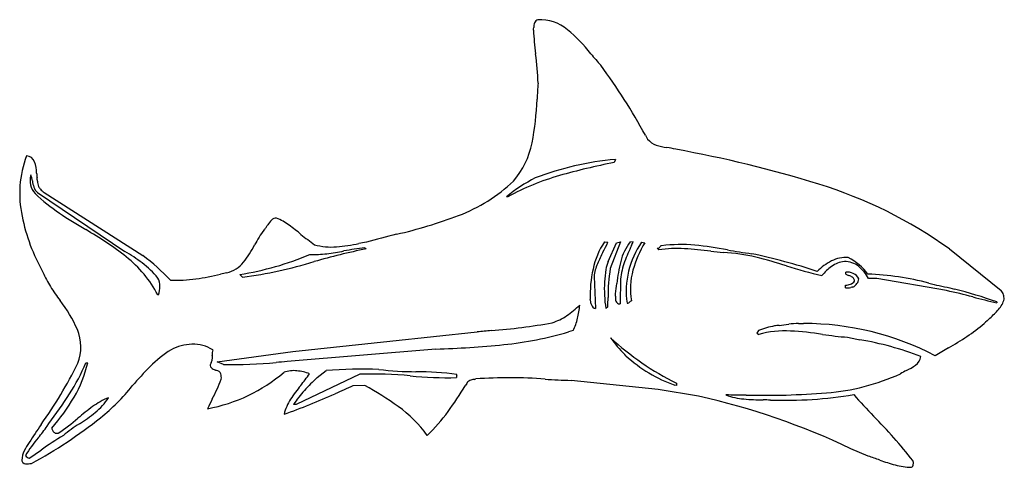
# Model space of a CAD drawing. Extents: x 0.35 to 7.25, y 0.4 to 3.53.
import ezdxf

# ---------------------------------------------------------------- set-up
doc = ezdxf.new("R2010")
doc.units = 0

msp = doc.modelspace()

# ---------------------------------------------------------------- linework, layer by layer
at = {"color": 7, "linetype": 'CONTINUOUS'}
for p, q in [((4.734986, 2.721883), (4.750164, 2.695478)), ((4.524709, 2.552422), (4.516698, 2.530678)), ((0.475653, 2.321244), (1.089077, 1.909243)), ((0.522575, 2.321244), (1.214967, 1.879487)), ((3.771662, 2.291489), (3.761363, 2.291489)), ((2.769125, 1.934421), (2.778281, 1.92641)), ((4.448031, 1.975621), (4.472064, 1.973332)), ((4.475498, 1.837715), (4.53272, 1.969899)), ((4.560187, 1.975621), (4.489231, 1.789076)), ((4.53272, 1.969899), (4.560187, 1.975621)), ((4.628853, 1.975621), (4.650598, 1.97791)), ((4.708964, 1.973332), (4.730709, 1.969899)), ((4.829131, 1.920687), (4.818831, 1.932132)), ((6.865103, 1.92641), (7.227893, 1.634575)), ((1.91308, 1.728421), (1.893624, 1.747876)), ((4.375931, 1.734143), (4.385087, 1.508686)), ((6.139524, 1.750165), (6.139524, 1.763899)), ((4.560187, 1.714687), (4.557898, 1.541875)), ((6.137235, 1.654032), (6.137235, 1.673488)), ((6.356969, 1.72041), (6.298602, 1.72041)), ((6.845648, 1.634575), (6.356969, 1.72041)), ((1.324834, 1.604819), (1.319112, 1.604819)), ((6.867392, 1.654032), (6.900936, 1.64507)), ((4.472064, 1.520131), (4.458331, 1.508686)), ((7.196993, 1.555608), (7.196993, 1.549886)), ((2.945371, 1.280942), (3.55765, 1.346175)), ((4.228439, 1.354901), (4.197396, 1.346175)), ((5.527245, 1.355331), (5.5158, 1.338164)), ((5.5158, 1.338164), (5.529534, 1.327864)), ((2.264424, 1.208842), (2.945371, 1.280942)), ((1.734546, 1.135597), (2.264424, 1.208842)), ((3.26696, 1.226008), (2.225513, 1.137885)), ((4.599098, 1.179085), (4.590415, 1.188266)), ((0.81441, 1.129874), (0.828144, 1.129874)), ((1.780324, 1.118429), (1.734546, 1.135597)), ((2.733649, 1.049762), (2.288459, 0.83804)), ((2.434948, 1.025729), (2.497892, 1.07494)), ((2.769125, 0.970796), (2.686725, 0.967363)), ((3.483262, 0.984529), (3.473293, 0.968852)), ((4.824553, 0.943329), (4.214563, 1.006274)), ((4.953305, 0.970367), (4.942432, 0.973085)), ((4.952732, 0.986818), (4.953305, 0.970367)), ((5.107232, 0.896407), (4.824553, 0.943329)), ((2.288459, 0.83804), (2.270148, 0.83804)), ((0.54432, 0.686974), (0.557025, 0.704608)), ((0.599255, 0.637761), (0.622144, 0.637761)), ((6.296313, 0.476394), (6.175559, 0.528285))]:
    msp.add_line(p, q, dxfattribs=at)
for centre, radius, start, end in [((3.990426, 3.497072), 0.034014, 105.92003, 160.540936), ((3.999255, 3.236204), 0.294138, 49.687686, 93.539416), ((3.822122, 3.483427), 0.130867, 348.142036, 357.107687), ((6.531549, 3.623121), 2.586723, 183.692402, 187.339772), ((4.065563, 3.473345), 0.112795, 161.891634, 178.232374), ((3.476978, 2.606393), 1.112314, 38.039417, 50.161969), ((1.92376, 3.017102), 2.060768, 1.908557, 7.684353), ((5.935933, 4.599889), 2.053458, 219.569628, 222.536696), ((0.994409, 0.682191), 4.260547, 28.60311, 36.419119), ((9.28563, 2.675917), 5.318058, 175.580318, 176.789018), ((2.072426, 3.034714), 1.904468, 348.902502, 358.166993), ((4.853155, 2.778829), 0.132493, 218.983699, 251.553037), ((3.377278, 2.779057), 0.574807, 318.921597, 348.874625), ((4.937843, 3.043163), 0.410055, 252.014852, 262.580037), ((4.818121, 2.157003), 0.484163, 74.420501, 82.073518), ((3.475151, -5.624877), 8.378749, 72.820323, 79.874642), ((1.112876, 2.313588), 0.761154, 159.704831, 192.002824), ((0.396533, 2.514649), 0.062998, 19.186129, 87.777825), ((4.694558, 0.535391), 2.024169, 94.813377, 111.158678), ((0.201531, 2.448752), 0.268831, 1.828148, 18.792401), ((5.353438, -1.84459), 4.45456, 100.826698, 105.906397), ((0.561603, 2.405457), 0.13749, 163.353253, 222.12643), ((0.161483, 2.356018), 0.282709, 9.493572, 18.312309), ((1.018978, 2.497706), 0.550236, 184.208326, 187.432032), ((0.137288, 2.380457), 0.33922, 3.232646, 7.806534), ((4.479346, 1.408112), 1.138356, 116.921665, 129.103181), ((4.614312, 0.749684), 1.757049, 105.912199, 118.658125), ((0.713132, 2.447906), 0.27654, 189.419581, 198.698258), ((0.541979, 2.390817), 0.096123, 199.170643, 226.368659), ((0.560847, 2.398439), 0.084887, 179.226209, 204.429373), ((0.559088, 2.404172), 0.085862, 208.401078, 223.767427), ((3.023255, 3.228626), 1.142037, 290.702326, 313.582593), ((4.994402, -0.697559), 3.222536, 54.513867, 72.750798), ((1.340592, 3.241154), 1.279504, 226.487108, 236.254475), ((0.686588, 2.524476), 0.261158, 223.478204, 231.095736), ((1.686993, 2.424849), 1.345899, 191.553051, 209.411892), ((2.756964, 5.362713), 3.83041, 236.266531, 239.521858), ((2.148884, 2.095653), 0.04711, 87.274153, 136.109041), ((1.956399, 1.699514), 0.484087, 54.232406, 66.280909), ((2.216624, 5.390813), 3.449779, 282.98153, 290.539311), ((1.985711, 2.139684), 0.111591, 314.659103, 325.147902), ((1.750703, 2.304896), 0.398859, 324.963987, 328.07427), ((2.246404, 2.003117), 0.181546, 136.400199, 149.970065), ((1.316254, 0.806447), 1.582883, 50.539587, 54.326035), ((-0.351014, 0.012062), 2.357565, 52.072803, 60.381633), ((2.717174, 1.575947), 0.813051, 143.43497, 152.248215), ((3.184726, 3.067846), 1.35057, 230.312254, 235.398368), ((4.732054, -4.970347), 7.212694, 103.963758, 105.697725), ((1.34457, 2.292454), 0.735319, 321.4401, 332.641892), ((2.533401, 2.35169), 0.412078, 253.705332, 275.275613), ((2.450791, 3.332312), 1.396164, 274.95121, 281.463986), ((2.975049, 0.077739), 1.868067, 96.328777, 100.861199), ((3.40054, -1.652477), 3.678431, 99.703034, 100.530381), ((4.938639, 1.658291), 0.584289, 147.104812, 167.49694), ((3.45364, 2.430183), 1.116199, 331.887781, 335.839652), ((4.923894, 1.748149), 0.372549, 142.368256, 166.003869), ((5.991275, 1.308616), 1.497704, 154.608799, 159.344882), ((5.190236, 1.633138), 0.589368, 144.744912, 188.345432), ((-0.882916, 4.484976), 6.074962, 335.345421, 335.62617), ((5.434089, 1.554242), 0.817015, 149.41936, 164.142423), ((4.824722, 1.945631), 0.014729, 246.424487, 270.389751), ((4.824555, 1.939712), 0.008813, 271.738278, 301.961163), ((4.821652, 1.943881), 0.013889, 303.01914, 321.817099), ((4.79277, 1.966939), 0.050847, 321.512099, 327.002276), ((4.860927, 1.923812), 0.029819, 132.929367, 148.824268), ((4.847512, 1.937658), 0.010551, 84.143996, 130.800466), ((4.983357, 0.964992), 0.992355, 84.295241, 97.80527), ((4.794566, -0.86192), 2.828993, 79.509881, 84.168533), ((0.440203, 0.810714), 1.275854, 52.907626, 59.430708), ((0.581843, 1.219169), 0.832041, 27.613099, 51.650674), ((0.274957, 0.625953), 1.566834, 43.726025, 53.134204), ((1.573079, 3.808063), 2.084975, 278.84376, 292.905952), ((2.409752, 2.599855), 0.7128, 267.977178, 277.556492), ((3.668291, -2.514354), 4.529073, 101.332968, 106.06401), ((2.210103, 4.113842), 2.239895, 277.526318, 280.623769), ((5.26685, 1.456614), 0.941855, 151.624415, 157.137726), ((4.954827, 1.043162), 0.886482, 86.482945, 98.151565), ((4.837958, -0.923836), 2.856947, 82.865047, 86.563512), ((5.867469, 7.686111), 5.814397, 263.336823, 264.224215), ((5.223458, 0.69705), 1.20562, 76.306945, 87.200973), ((5.982399, 5.680435), 3.820349, 259.857228, 262.448262), ((4.498237, -2.667008), 4.664781, 72.006304, 77.846458), ((4.709925, -1.381741), 3.346898, 72.367795, 76.189757), ((6.139951, 1.643824), 0.22256, 85.686322, 116.986883), ((5.97477, 1.510233), 0.399363, 36.926329, 62.901077), ((0.819165, 1.314659), 0.645325, 39.220135, 52.761454), ((1.744305, 1.97554), 0.225205, 285.163624, 321.095556), ((1.458927, 5.017025), 3.319816, 277.862763, 286.738482), ((4.697436, 1.6975), 0.323587, 157.268019, 173.497938), ((4.643407, 1.757079), 0.186267, 154.348007, 172.31163), ((5.705822, 1.554968), 1.177986, 166.085054, 173.671909), ((5.078064, 1.653757), 0.521449, 159.435848, 173.289798), ((6.617681, 4.586431), 2.918781, 252.164853, 257.228288), ((6.229718, 1.475091), 0.41367, 117.461063, 134.602635), ((6.232421, 1.536813), 0.329883, 125.753382, 142.009753), ((6.143382, 1.66508), 0.173785, 94.672899, 126.639448), ((6.134258, 1.690238), 0.148134, 50.057324, 91.947405), ((6.058162, 1.591239), 0.272941, 28.245843, 51.152657), ((1.08408, 1.996778), 0.615289, 202.240055, 212.903349), ((1.224311, 4.146291), 2.456245, 278.483224, 282.563398), ((3.659328, -7.242437), 9.190005, 101.652242, 101.936429), ((5.206813, 1.599619), 0.858806, 167.548778, 181.867585), ((5.188055, 1.65821), 0.739673, 170.365832, 177.117217), ((5.659659, 1.598062), 1.185912, 170.731051, 180.537995), ((5.119238, 1.645361), 0.489251, 164.332105, 189.61791), ((6.149909, 1.663129), 0.101304, 65.700683, 95.883928), ((6.204191, 1.871041), 0.137087, 241.853921, 250.768771), ((6.126633, 1.641251), 0.105455, 55.326568, 72.104591), ((6.166418, 1.700931), 0.033762, 0.038305, 53.234185), ((6.160777, 1.686415), 0.075609, 23.839877, 65.945326), ((6.233632, -0.113193), 1.864336, 74.853145, 88.143681), ((2.278424, 2.765386), 2.035575, 212.805352, 216.133315), ((1.233771, 1.669184), 0.100732, 357.646224, 392.090635), ((1.094803, 1.6723), 0.239725, 343.650629, 358.266188), ((1.457981, 2.591768), 0.88426, 266.710054, 278.367245), ((5.256645, 1.640799), 0.809172, 176.130194, 189.396748), ((1.935285, 2.020251), 2.62128, 351.058391, 352.64775), ((6.135146, 1.78742), 0.113952, 271.050379, 288.716721), ((6.129304, 1.864802), 0.212375, 277.144811, 281.984668), ((6.150996, 1.73659), 0.060737, 289.942408, 324.075108), ((6.223934, 1.414728), 0.24754, 98.17472, 101.778557), ((6.152861, 1.73218), 0.080825, 296.349788, 323.092592), ((6.168876, 1.720784), 0.061178, 322.619349, 356.429897), ((7.884187, 6.611957), 5.061115, 256.710396, 258.410216), ((1.231123, 1.637734), 3.243074, 357.921843, 359.102355), ((4.335773, 1.600162), 0.18936, 358.72013, 363.836022), ((4.745432, 1.591502), 0.22039, 178.847991, 183.664253), ((6.146293, 1.731401), 0.077897, 263.322916, 276.949876), ((6.129257, -1.754394), 3.46386, 74.949154, 78.064019), ((6.144251, -1.393633), 3.131499, 70.355799, 76.016846), ((7.954928, 5.046651), 3.577965, 254.997631, 257.770153), ((7.15417, 1.576025), 0.094145, 18.530877, 38.455895), ((7.107778, 1.562625), 0.142404, 5.011172, 17.710717), ((-0.112906, 0.979867), 0.949174, 23.766089, 38.06435), ((3.778968, 2.052544), 0.71784, 304.372077, 313.734039), ((3.665431, 1.585721), 0.611989, 346.311321, 355.139212), ((4.161192, 1.544877), 0.189172, 6.791589, 8.130461), ((4.459111, 1.576927), 0.110499, 185.025462, 201.810551), ((4.400624, 1.55361), 0.047534, 201.909115, 250.922622), ((4.584073, 1.580684), 0.058671, 183.191909, 200.212232), ((4.554754, 1.569993), 0.027465, 200.415043, 234.423337), ((4.558388, 1.578019), 0.036147, 237.140875, 269.223839), ((4.60873, 1.568012), 0.02048, 265.461201, 300.270045), ((4.586392, 1.605423), 0.064051, 300.658836, 311.783348), ((4.677093, 1.502908), 0.07283, 123.529244, 131.25254), ((7.066284, 1.630094), 0.191434, 318.478544, 343.294), ((3.964502, 1.779171), 0.387457, 287.801019, 304.549407), ((6.713045, 1.939454), 0.660987, 311.223994, 318.6989), ((3.374994, 5.229705), 3.884499, 274.143916, 280.500971), ((3.918824, 1.517468), 0.349699, 332.297662, 347.351639), ((5.74464, 0.806737), 0.590098, 100.273261, 111.617261), ((6.249698, -3.076848), 4.505747, 97.361269, 97.784569), ((5.38329, 3.692747), 2.319077, 277.161414, 278.822275), ((5.810496, 0.467003), 0.93684, 90.107383, 94.378861), ((5.789897, 3.170802), 1.767062, 270.610988, 271.725726), ((5.845172, -0.586744), 1.991286, 62.471084, 90.059271), ((6.076181, 2.659583), 1.625293, 298.782444, 309.44871), ((7.825578, 0.689522), 1.012384, 131.963624, 135.06749), ((0.455498, 1.239676), 0.324385, 339.568999, 382.227812), ((5.279284, -16.501529), 17.930548, 95.195178, 95.509846), ((3.495342, 3.71896), 2.474468, 275.741959, 286.482319), ((5.714422, 0.663575), 0.689538, 86.972392, 105.553161), ((5.636835, -0.851902), 2.206999, 81.13767, 87.038977), ((6.382072, 4.042099), 2.743442, 261.505945, 265.16775), ((1.568671, 0.926998), 0.332061, 91.715547, 117.965154), ((1.571555, 1.015861), 0.243388, 57.130971, 93.020418), ((3.09098, 7.617528), 6.393943, 271.577146, 275.852062), ((5.234339, 1.834158), 0.912039, 215.466034, 225.087444), ((5.81461, 2.729601), 1.944255, 227.116283, 243.685711), ((8.372352, 11.932832), 10.854167, 258.190565, 258.660848), ((5.890246, -0.811544), 2.130688, 68.68257, 80.599882), ((1.829048, 0.541308), 0.796331, 121.500863, 135.056798), ((1.979182, 1.194804), 0.278262, 178.668298, 182.799792), ((1.782413, 1.199612), 0.081434, 165.29345, 178.832941), ((1.504588, 1.169308), 0.197024, 355.568727, 363.46394), ((5.263433, 1.897199), 0.978278, 227.227783, 250.844802), ((6.572621, 1.188685), 0.093469, 306.627519, 350.565392), ((9.053603, -2.523076), 4.352153, 120.286074, 121.717533), ((-2.097713, 2.550776), 3.192534, 324.505173, 333.503318), ((-0.39087, 1.621958), 1.301863, 326.968432, 337.791116), ((0.0228, 1.309336), 0.825098, 329.382564, 347.437523), ((2.856441, -0.474961), 2.241435, 135.221246, 139.945645), ((1.719382, 1.109027), 0.033354, 141.316594, 178.087637), ((1.70747, 1.111132), 0.021446, 182.651575, 225.494732), ((1.646459, 1.158066), 0.05471, 328.982311, 355.827071), ((1.8436, 4.353752), 3.235942, 268.879569, 275.399902), ((3.274783, -13.600286), 14.775474, 94.072246, 94.373163), ((6.424219, 1.387741), 0.341755, 294.159684, 306.684205), ((1.454189, 1.946981), 1.158626, 280.642653, 310.312445), ((1.730722, 1.134518), 0.054424, 225.29467, 243.987909), ((1.798113, 1.266876), 0.202946, 243.277079, 248.470854), ((1.611367, 0.801189), 0.298796, 66.374122, 67.929793), ((1.729803, 1.043521), 0.031447, 17.918988, 87.612258), ((1.665543, 1.02239), 0.099091, 355.308053, 378.112304), ((2.269982, 0.876365), 0.1985, 82.956315, 109.485679), ((2.252596, 0.689409), 0.386219, 70.376482, 83.797667), ((1.323618, 1.784991), 1.286988, 320.742475, 325.346603), ((2.744769, -1.766584), 2.852229, 87.509821, 94.965496), ((2.822406, -1.646398), 2.69762, 84.343503, 91.885487), ((3.144136, 3.488949), 2.421713, 263.469109, 269.616388), ((3.355478, 3.789514), 2.764369, 264.453576, 271.177941), ((3.123416, -1.081424), 2.148718, 82.211711, 89.879836), ((3.499078, 1.023569), 0.087517, 167.466686, 172.855392), ((3.28552, 1.069858), 0.131002, 347.973017, 350.161649), ((5.89019, 2.431313), 1.515949, 274.287003, 294.621604), ((6.760857, 0.658694), 0.461296, 115.248559, 121.217887), ((-0.004606, 1.891219), 1.471484, 308.856159, 321.112634), ((-0.137476, 1.80455), 2.059437, 333.228963, 337.435147), ((3.164136, 0.273814), 1.094439, 140.458417, 146.68631), ((4.025995, -0.625927), 2.293337, 133.929212, 137.081197), ((8.42597, -12.592586), 14.724509, 112.940499, 113.470599), ((1.583012, -1.174927), 2.451732, 54.59023, 61.067053), ((0.736577, 2.666114), 3.220297, 324.336997, 328.193556), ((3.446314, 1.030349), 0.03432, 173.130418, 187.73639), ((3.519138, 0.969554), 0.038875, 112.375023, 157.344297), ((3.556019, 0.877867), 0.137702, 98.896626, 112.043028), ((3.471248, 1.346282), 0.338378, 280.812068, 282.997262), ((3.779833, -2.140894), 3.166015, 85.430769, 94.211059), ((4.548266, 9.839475), 8.839502, 266.652088, 267.836496), ((-2.863114, 3.221795), 4.246597, 323.64731, 327.054324), ((0.432753, 5.675353), 5.215853, 289.849141, 294.087629), ((2.856074, 0.458658), 0.698025, 136.883492, 147.077247), ((5.275409, -20.268361), 21.172793, 89.553221, 89.93481), ((5.470248, 1.375848), 0.5014, 250.089964, 264.902037), ((5.571472, 6.269731), 5.367541, 268.601893, 274.616798), ((5.70817, 3.895919), 3.028508, 268.179019, 279.239968), ((12.681447, 6.811415), 8.771922, 222.309669, 223.644188), ((-0.563665, 1.658365), 1.507564, 319.197399, 329.318645), ((1.165668, 0.408849), 0.513437, 111.981041, 126.181133), ((0.609573, 1.119226), 0.432797, 308.864048, 327.229416), ((5.487862, -0.988585), 4.221233, 153.772586, 154.806653), ((2.52784, 0.691508), 0.333295, 146.615695, 166.489535), ((4.00594, -4.033912), 5.05182, 64.565891, 77.408459), ((5.567546, 2.47564), 1.605488, 264.931045, 269.700574), ((5.477099, -3.764933), 4.635834, 88.333288, 88.98577), ((1.857093, -0.541711), 1.688865, 126.077122, 130.522717), ((0.089816, 1.76906), 1.26492, 302.520797, 308.725789), ((2.488949, 0.103025), 0.885248, 35.870382, 54.453883), ((2.421973, 1.458756), 1.147072, 313.138897, 324.252892), ((9.565803, -5.440701), 10.946841, 145.896383, 146.680186), ((-1.118711, 3.307469), 3.273371, 298.325788, 308.489808), ((-0.062095, 1.683308), 1.249541, 303.202, 311.126285), ((1.415128, -0.31273), 1.202934, 122.440578, 129.029152), ((3.347654, -2.166242), 4.178919, 38.680627, 44.392978), ((-0.378701, 1.32935), 1.124551, 319.889418, 325.164052), ((1.968549, -1.546413), 2.533657, 121.158375, 125.38472), ((0.608841, 0.67164), 0.031373, 177.077154, 216.620229), ((0.634522, 0.689625), 0.062718, 215.812896, 235.785224), ((0.737315, 0.3422), 0.393367, 144.159684, 154.077804), ((1.051817, 0.10582), 0.757921, 138.82147, 150.3319), ((0.550665, 0.433685), 0.185505, 154.289558, 175.286582), ((-2.26296, 4.484341), 4.833609, 303.692744, 304.88311), ((0.392008, 0.450311), 0.026258, 183.020554, 227.06421), ((0.395809, 0.457386), 0.034086, 230.489626, 262.528543), ((0.405538, 0.554514), 0.131689, 263.826498, 282.683871), ((0.417577, 0.492613), 0.026966, 205.575703, 240.076347), ((0.444403, 0.537958), 0.07965, 239.623748, 250.969805), ((5.794509, -1.153915), 1.705789, 70.022784, 72.891777), ((6.825642, 1.659373), 1.290528, 249.670336, 254.654741), ((6.607181, 0.869373), 0.470882, 254.850725, 268.937346), ((6.585286, 0.421818), 0.026713, 299.518833, 354.931997), ((6.552317, 0.427969), 0.060183, 351.869523, 376.928898)]:
    msp.add_arc(centre, radius, start, end, dxfattribs=at)

doc.saveas('drawing.dxf')
